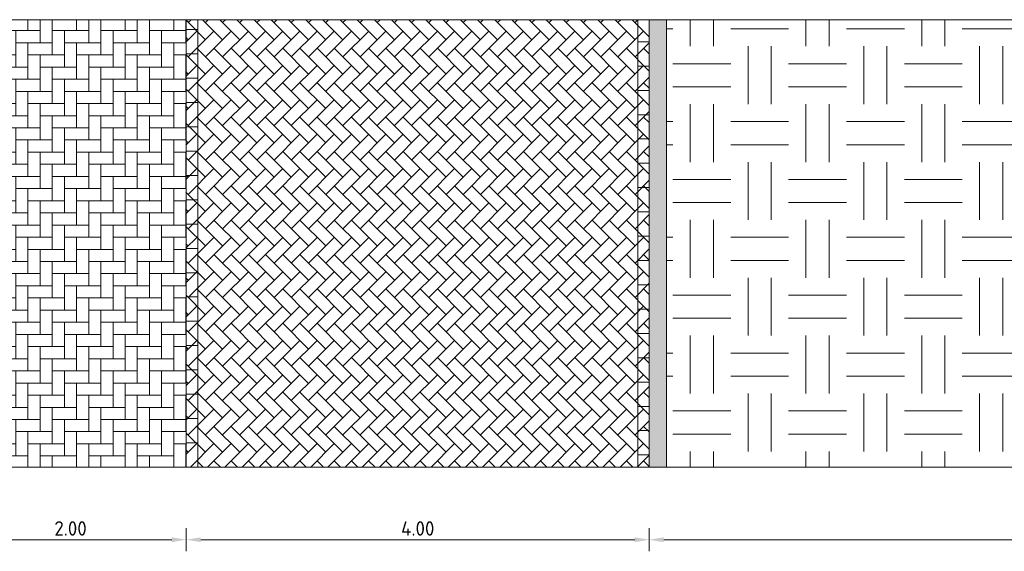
# Model space of a CAD drawing. Header units: metres. Extents: x 92403 to 95147, y 464428 to 465602.
# Tile 54 of 256: x 92428.57 to 92437.08, y 465117.99 to 465122.58. Entities that reach past the tile are written whole.
import ezdxf

# ---------------------------------------------------------------- set-up
doc = ezdxf.new("R2010")
doc.units = ezdxf.units.M
doc.layers.get('Defpoints').update_dxf_attribs({"linetype": 'CONTINUOUS'})
for name, color, linetype, lineweight in [('B-RO-VH-VERHARDING_STRAATBAKSTEEN-G', 252, 'CONTINUOUS', 5), ('X-XX-AL-M', 7, 'CONTINUOUS', 18), ('X-XX-AL-RMB - profiel', 7, 'CONTINUOUS', 9)]:
    doc.layers.add(name, color=color, linetype=linetype, lineweight=lineweight)
doc.styles.add('NLCS-ISO-M50-T25', font='NLCS-ISO.ttf', dxfattribs={"height": 0.125})
doc.dimstyles.new('NLCS-M50-T25-PIJL_L2_H1', dxfattribs={"dimscale": 0.05, "dimtxt": 2.5, "dimasz": 2.5, "dimexe": 2, "dimexo": 2, "dimgap": 0.7, "dimtad": 1, "dimzin": 0, "dimdsep": 46, "dimtxsty": 'NLCS-ISO-M50-T25', "dimcen": 2.5, "dimdle": 2, "dimclrd": 256, "dimclre": 256, "dimclrt": 256, "dimadec": 1, "dimazin": 0, "dimtfac": 1, "dimtdec": 3, "dimtofl": 0, "dimtmove": 0, "dimatfit": 3, "dimfxl": 2, "dimfxlon": 1, "dimtfillclr": 256, "dimtolj": 1, "dimtzin": 0, "dimlwd": -1, "dimlwe": -1, "dimarcsym": 0})

# ---------------------------------------------------------------- blocks, each defined once
blk = doc.blocks.new('*D205')
at = {"layer": 'Defpoints', "color": 0, "transparency": 16777216}
for p in [(92434.0078, 465119.5452), (92441.2329, 465119.5452), (92441.2329, 465118.0901)]:
    blk.add_point(p, dxfattribs=at)
at = {"layer": 'X-XX-AL-M', "transparency": 16777216}
for p, q in [((92434.0078, 465118.1901), (92434.0078, 465117.9901)), ((92441.2329, 465118.1901), (92441.2329, 465117.9901)), ((92434.1328, 465118.0901), (92441.1079, 465118.0901))]:
    blk.add_line(p, q, dxfattribs=at)
for points in [[(92434.1328, 465118.1109), (92434.1328, 465118.0692), (92434.0078, 465118.0901)], [(92441.1079, 465118.1109), (92441.1079, 465118.0692), (92441.2329, 465118.0901)]]:
    blk.add_solid(points, dxfattribs=at)
at = {"layer": 'X-XX-AL-M', "transparency": 16777216, "insert": (92437.6204, 465118.1876), "char_height": 0.125, "attachment_point": 5, "style": 'NLCS-ISO-M50-T25'}
blk.add_mtext('\\A1;7.23', dxfattribs=at)
blk = doc.blocks.new('*D206')
at = {"layer": 'Defpoints', "color": 0, "transparency": 16777216}
for p in [(92428.0078, 465119.5452), (92430.0078, 465119.5452), (92430.0078, 465118.0901)]:
    blk.add_point(p, dxfattribs=at)
at = {"layer": 'X-XX-AL-M', "transparency": 16777216}
for p, q in [((92428.0078, 465118.1901), (92428.0078, 465117.9901)), ((92430.0078, 465118.1901), (92430.0078, 465117.9901)), ((92428.1328, 465118.0901), (92429.8828, 465118.0901))]:
    blk.add_line(p, q, dxfattribs=at)
for points in [[(92428.1328, 465118.1109), (92428.1328, 465118.0692), (92428.0078, 465118.0901)], [(92429.8828, 465118.1109), (92429.8828, 465118.0692), (92430.0078, 465118.0901)]]:
    blk.add_solid(points, dxfattribs=at)
at = {"layer": 'X-XX-AL-M', "transparency": 16777216, "insert": (92429.0078, 465118.1876), "char_height": 0.125, "attachment_point": 5, "style": 'NLCS-ISO-M50-T25'}
blk.add_mtext('\\A1;2.00', dxfattribs=at)
blk = doc.blocks.new('*D207')
at = {"layer": 'Defpoints', "color": 0, "transparency": 16777216}
for p in [(92430.0078, 465119.5452), (92434.0078, 465119.5452), (92434.0078, 465118.0901)]:
    blk.add_point(p, dxfattribs=at)
at = {"layer": 'X-XX-AL-M', "transparency": 16777216}
for p, q in [((92430.0078, 465118.1901), (92430.0078, 465117.9901)), ((92434.0078, 465118.1901), (92434.0078, 465117.9901)), ((92430.1328, 465118.0901), (92433.8828, 465118.0901))]:
    blk.add_line(p, q, dxfattribs=at)
for points in [[(92430.1328, 465118.1109), (92430.1328, 465118.0692), (92430.0078, 465118.0901)], [(92433.8828, 465118.1109), (92433.8828, 465118.0692), (92434.0078, 465118.0901)]]:
    blk.add_solid(points, dxfattribs=at)
at = {"layer": 'X-XX-AL-M', "transparency": 16777216, "insert": (92432.0078, 465118.1876), "char_height": 0.125, "attachment_point": 5, "style": 'NLCS-ISO-M50-T25'}
blk.add_mtext('\\A1;4.00', dxfattribs=at)

msp = doc.modelspace()

# ---------------------------------------------------------------- hatches: boundary and pattern name
at = {"layer": 'B-RO-VH-VERHARDING_STRAATBAKSTEEN-G', "ltscale": 0.1, "true_color": 0x794e4e}
h = msp.add_hatch(dxfattribs=at)
h.set_pattern_fill('KF-HALFSTEENS', color=27)
h.set_pattern_definition([(0, (92430.00783, 465118.71745), (0.105, 0.105), [0.105, -0.105]), (90, (92430.00783, 465118.71745), (-0.105, 6e-18), [])])
h.paths.add_polyline_path([(92430.007826, 465122.583245), (92430.107826, 465122.583245), (92430.107826, 465118.717445), (92430.007826, 465118.717445)])
h = msp.add_hatch(dxfattribs=at)
h.set_pattern_fill('KF-HALFSTEENS', color=27)
h.set_pattern_definition([(0, (92397.68398, 465118.71745), (0.105, 0.105), [0.105, -0.105]), (90, (92397.68398, 465118.71745), (-0.105, 6e-18), [])])
h.paths.add_polyline_path([(92433.907826, 465122.583245), (92434.007826, 465122.583245), (92434.007826, 465118.717445), (92433.907826, 465118.717445)])
at = {"layer": 'X-XX-AL-RMB - profiel', "ltscale": 0.1, "true_color": 0x794e4e}
h = msp.add_hatch(dxfattribs=at)
h.set_pattern_fill('KF-KEPER', color=27, angle=90)
h.set_pattern_definition([(90, (-114.79034, 15.53889), (-0.105, 0.105), [0.315, -0.105]), (0, (-115.00034, 15.53889), (-0.105, 0.105), [0.315, -0.105])])
h.paths.add_polyline_path([(92430.007826, 465122.583245), (92428.107826, 465122.583245), (92428.107826, 465121.763197), (92428.107826, 465118.717445), (92430.007826, 465118.717445)])
h = msp.add_hatch(dxfattribs=at)
h.set_pattern_fill('KF-KEPER', color=27, angle=135)
h.set_pattern_definition([(135, (92632.27116, 464201.75722), (-0.148492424, 1e-17), [0.315, -0.105]), (45, (92632.12267, 464201.60873), (-0.148492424, 3e-17), [0.315, -0.105])])
h.paths.add_polyline_path([(92430.002584, 465122.583245), (92434.007826, 465122.583245), (92434.007826, 465118.717445), (92430.007826, 465118.717445)])
at = {"layer": 'X-XX-AL-RMB - profiel', "ltscale": 1}
h = msp.add_hatch(color=251, dxfattribs=at)
h.dxf.hatch_style = 1
h.paths.add_polyline_path([(92434.007826, 465122.583245), (92434.157826, 465122.583245), (92434.157826, 465118.717445), (92434.007826, 465118.717445)])
at = {"layer": 'X-XX-AL-RMB - profiel', "true_color": 0xed1f24, "transparency": 33554687}
h = msp.add_hatch(dxfattribs=at)
h.set_pattern_fill('AGR-GROND', color=240, scale=0.2, pattern_type=2)
h.set_pattern_definition([(0, (-83.78827, -8.9972), (0.5, 0.5), [0.5, -0.5]), (0, (-83.78827, -8.7972), (0.5, 0.5), [0.5, -0.5]), (90, (-83.63827, -8.6472), (-0.5, 0.5), [0.5, -0.5]), (90, (-83.43827, -8.6472), (-0.5, 0.5), [0.5, -0.5])])
h.paths.add_polyline_path([(92434.157826, 465122.583245), (92441.23289, 465122.583245), (92441.23289, 465118.717445), (92434.157826, 465118.717445)])

# ---------------------------------------------------------------- linework, layer by layer
at = {"layer": 'X-XX-AL-RMB - profiel'}
for points in [[(92424.757826, 465122.583245), (92443.717136, 465122.583245), (92443.717136, 465118.717445), (92424.757826, 465118.717445)], [(92434.007826, 465122.583245), (92434.157826, 465122.583245), (92434.157826, 465118.717445), (92434.007826, 465118.717445)]]:
    msp.add_lwpolyline(points, close=True, dxfattribs=at)
at = {"layer": 'X-XX-AL-RMB - profiel', "color": 27, "true_color": 0x794e4e}
for points in [[(92430.007826, 465122.583245), (92430.007826, 465118.717445)], [(92430.107826, 465122.583245), (92430.107826, 465118.717445)]]:
    msp.add_lwpolyline(points, dxfattribs=at)

# ---------------------------------------------------------------- dimensions: what is measured, and where the dimension line sits
at = {"layer": 'X-XX-AL-M'}
for p1, p2, picture, middle in [((92428.007826, 465119.545248), (92430.007826, 465119.545248), '*D206', (92429.007826, 465118.187574)), ((92430.007826, 465119.545248), (92434.007826, 465119.545248), '*D207', (92432.007826, 465118.187574)), ((92434.007826, 465119.545248), (92441.23289, 465119.545248), '*D205', (92437.620358, 465118.187574))]:
    dim = msp.add_aligned_dim(p1=p1, p2=p2, distance=-1.455174, dimstyle='NLCS-M50-T25-PIJL_L2_H1', dxfattribs=at)
    dim.commit()
    dim.dimension.update_dxf_attribs({"geometry": picture, "text_midpoint": middle})

doc.saveas('drawing.dxf')
